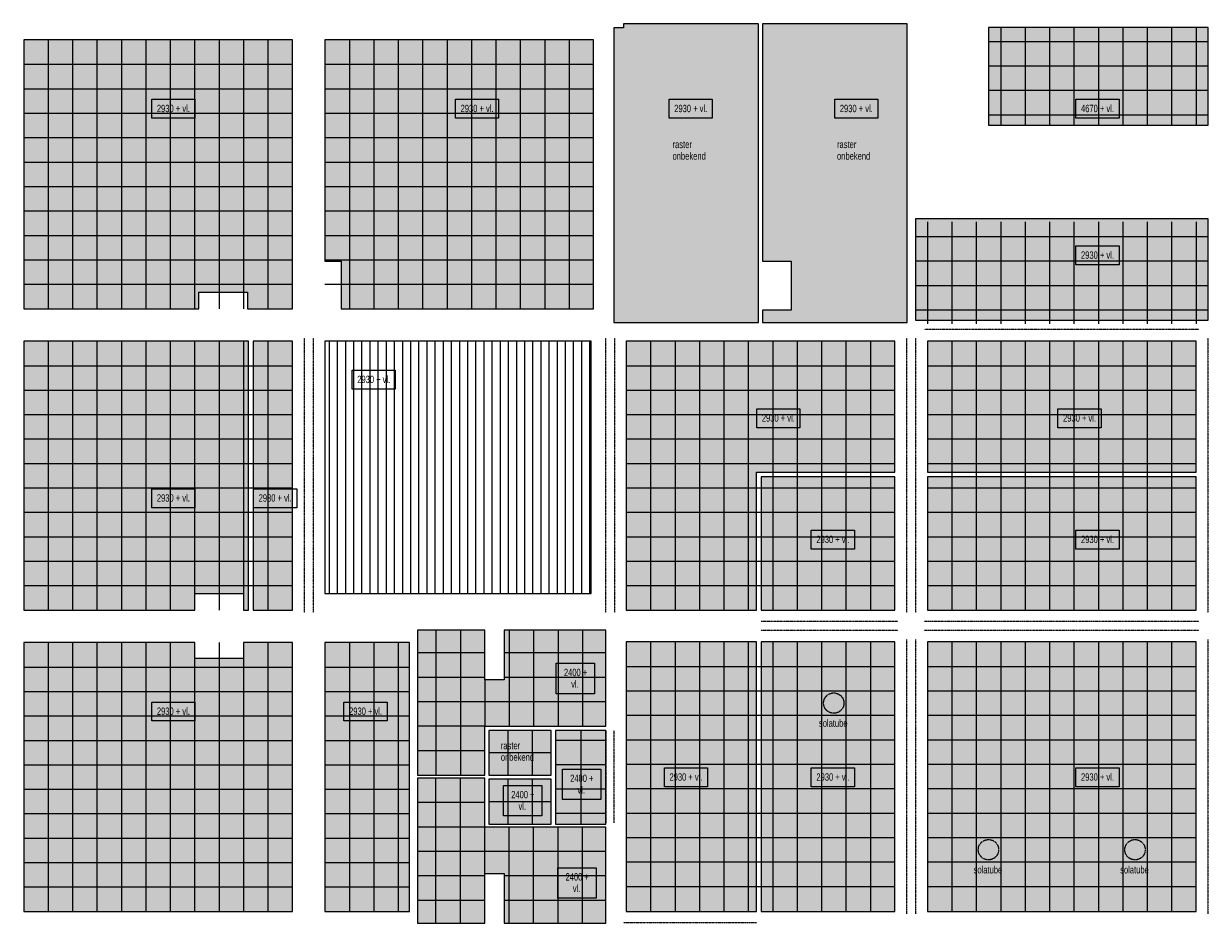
# Model space of a CAD drawing. Header units: millimetres. Extents: x 73705 to 433105, y 109410 to 279410.
# Tile 69 of 90: x 341280 to 370381, y 149665 to 171755. Entities that reach past the tile are written whole.
import ezdxf

# ---------------------------------------------------------------- set-up
doc = ezdxf.new("R2010")
doc.units = ezdxf.units.MM
doc.linetypes.add('Overhead', pattern=[2.5, 1.5, -1])
for name, color, linetype, lineweight in [('A-DETL', 90, 'Continuous', 9), ('A-DETL-GENF', 92, 'Continuous', 9), ('A-DETL-THIN', 151, 'Continuous', 9), ('A-FLOR-OVHD', 1, 'Overhead', 9), ('G-ANNO-TEXT', 231, 'Continuous', 9)]:
    doc.layers.add(name, color=color, linetype=linetype, lineweight=lineweight)
doc.styles.add('Arial Narrow', font='ARIALN.TTF', dxfattribs={"width": 0.9, "height": 180})
doc.styles.add('Arial Narrow_B', font='ARIALN.TTF', dxfattribs={"width": 0.9, "height": 180})

msp = doc.modelspace()

# ---------------------------------------------------------------- hatches: boundary and pattern name
at = {"layer": 'A-DETL-GENF'}
for points in [[(355781.1, 164422), (359331.1, 164422), (359331.1, 171755), (356011.1, 171755), (356011.1, 171655), (355781.1, 171655), (355781.1, 164757.5)], [(362981.1, 164422), (362981.1, 171755), (359431.1, 171755), (359431.1, 165922), (360131.1, 165922), (360131.1, 164722), (359431.1, 164722), (359431.1, 164422), (360131.1, 164422)], [(364981.1, 169265), (370381.1, 169265), (370381.1, 171664.5), (364981.1, 171664.5), (364981.1, 170991.2)], [(345581.1, 164757.5), (345581.1, 165165), (346781.1, 165165), (346781.1, 164757.5), (347880.4, 164757.5), (347880.4, 171357.5), (341280.4, 171357.5), (341280.4, 164757.5), (345429.8, 164757.5)], [(355280.4, 164757.5), (355280.4, 171357.5), (348680.4, 171357.5), (348680.4, 165922), (349081.1, 165922), (349081.1, 164757.5), (352322.3, 164757.5)], [(363191.1, 164475), (370381.1, 164475), (370381.1, 166965), (363191.1, 166965)], [(359280.6, 157357.5), (359280.6, 160746), (362680.4, 160746), (362680.4, 163957.5), (356080.4, 163957.5), (356080.4, 157357.5)], [(363480.4, 160746), (370080.4, 160746), (370080.4, 163957.5), (363480.4, 163957.5)], [(362680.4, 157357.5), (362680.4, 160632), (359394.6, 160632), (359394.6, 157357.5), (360131.1, 157357.5)], [(364687, 157357.5), (370080.4, 157357.5), (370080.4, 160632), (363480.4, 160632), (363480.4, 157357.5)], [(350956.1, 153302.5), (352606.1, 153302.5), (352606.1, 154502.5), (355581.1, 154502.5), (355581.1, 156865), (353081.1, 156865), (353081.1, 155640), (352606.1, 155640), (352606.1, 156865), (350956.1, 156865), (350956.1, 154502.5)], [(359280.6, 149957.5), (359280.6, 156572.5), (356080.4, 156572.5), (356080.4, 149957.5)], [(360131.1, 149957.5), (362680.4, 149957.5), (362680.4, 156572.5), (359394.6, 156572.5), (359394.6, 149957.5), (359431.1, 149957.5)], [(364687, 149957.5), (370080.4, 149957.5), (370080.4, 156572.5), (363480.4, 156572.5), (363480.4, 149957.5)], [(347880.4, 149957.5), (347880.4, 156557.5), (346681.1, 156557.5), (346681.1, 156165), (345481.1, 156165), (345481.1, 156557.5), (341280.4, 156557.5), (341280.4, 149957.5), (346917.1, 149957.5)], [(349081.1, 149957.5), (350756.1, 149957.5), (350756.1, 156557.5), (348680.4, 156557.5), (348680.4, 149957.5)], [(353081.1, 153303), (354234.4, 153303), (354234.4, 154403), (352707.4, 154403), (352707.4, 153303)], [(355280.4, 152102.5), (355581.1, 152102.5), (355581.1, 154402.5), (354347.1, 154402.5), (354347.1, 152102.5), (355224.6, 152102.5)], [(355224.6, 149665), (355581.1, 149665), (355581.1, 152027.5), (352606.1, 152027.5), (352606.1, 153227.5), (350956.1, 153227.5), (350956.1, 149665), (352606.1, 149665), (352606.1, 150890), (353081.1, 150890), (353081.1, 149665), (354347.1, 149665)], [(354234.4, 152103), (354234.4, 153203), (352707.4, 153203), (352707.4, 152103), (353081.1, 152103)]]:
    msp.add_hatch(color=10, dxfattribs=at).paths.add_polyline_path(points)
h = msp.add_hatch(color=10, dxfattribs=at)
h.paths.add_polyline_path([(346917.1, 157357.5), (347880.4, 157357.5), (347880.4, 163957.5), (346917.1, 163957.5), (346917.1, 157765)])
h.paths.add_polyline_path([(346681.1, 157357.5), (346803.1, 157357.5), (346803.1, 163957.5), (341280.4, 163957.5), (341280.4, 157357.5), (345481.1, 157357.5), (345481.1, 157765), (346681.1, 157765)])
h = msp.add_hatch(dxfattribs=at)
h.set_pattern_fill('FP_2', color=27, style=0, pattern_type=2)
h.set_pattern_definition([(90, (352990.5, -123639.95), (-200, 1e-14), [])])
h.paths.add_polyline_path([(355224.6, 157765), (355224.6, 163957.5), (348680.4, 163957.5), (348680.4, 157765), (352322.3, 157765)])

# ---------------------------------------------------------------- linework, layer by layer
at = {"layer": 'A-DETL'}
for p, q in [((370381.1, 171664.5), (364981.1, 171664.5)), ((364981.1, 171664.5), (364981.1, 169265)), ((365280.4, 171679.5), (365280.4, 169265)), ((365880.4, 171679.5), (365880.4, 169265)), ((366480.4, 171679.5), (366480.4, 169265)), ((367080.4, 171679.5), (367080.4, 169265)), ((367680.4, 171679.5), (367680.4, 169265)), ((368280.4, 171679.5), (368280.4, 169265)), ((368880.4, 171679.5), (368880.4, 169265)), ((369480.4, 171679.5), (369480.4, 169265)), ((370080.4, 171679.5), (370080.4, 169265)), ((370381.1, 169265), (370381.1, 171664.5)), ((341880.4, 171357.5), (341880.4, 164757.5)), ((342480.4, 171357.5), (342480.4, 164757.5)), ((343080.4, 171357.5), (343080.4, 164757.5)), ((343680.4, 171357.5), (343680.4, 164757.5)), ((344280.4, 171357.5), (344280.4, 164757.5)), ((344880.4, 171357.5), (344880.4, 164757.5)), ((345480.4, 171357.5), (345480.4, 164757.5)), ((346080.4, 171357.5), (346080.4, 164757.5)), ((346680.4, 171357.5), (346680.4, 164757.5)), ((347280.4, 171357.5), (347280.4, 164757.5)), ((349280.4, 171357.5), (349280.4, 164757.5)), ((349880.4, 171357.5), (349880.4, 164757.5)), ((350480.4, 171357.5), (350480.4, 164757.5)), ((351080.4, 171357.5), (351080.4, 164757.5)), ((351680.4, 171357.5), (351680.4, 164757.5)), ((352280.4, 171357.5), (352280.4, 164757.5)), ((352880.4, 171357.5), (352880.4, 164757.5)), ((353480.4, 171357.5), (353480.4, 164757.5)), ((354080.4, 171357.5), (354080.4, 164757.5)), ((354680.4, 171357.5), (354680.4, 164757.5)), ((364981.1, 171319.5), (370381.1, 171319.5)), ((341280.4, 170757.5), (347880.4, 170757.5)), ((348680.4, 170757.5), (355280.4, 170757.5)), ((364981.1, 170719.5), (370381.1, 170719.5)), ((341280.4, 170157.5), (347880.4, 170157.5)), ((348680.4, 170157.5), (355280.4, 170157.5)), ((364981.1, 170119.5), (370381.1, 170119.5)), ((341280.4, 169557.5), (347880.4, 169557.5)), ((348680.4, 169557.5), (355280.4, 169557.5)), ((364981.1, 169519.5), (370381.1, 169519.5)), ((364981.1, 169265), (370381.1, 169265)), ((341280.4, 168957.5), (347880.4, 168957.5)), ((348680.4, 168957.5), (355280.4, 168957.5)), ((341280.4, 168357.5), (347880.4, 168357.5)), ((348680.4, 168357.5), (355280.4, 168357.5)), ((341280.4, 167757.5), (347880.4, 167757.5)), ((348680.4, 167757.5), (355280.4, 167757.5)), ((341280.4, 167157.5), (347880.4, 167157.5)), ((348680.4, 167157.5), (355280.4, 167157.5)), ((370381.1, 166965), (363191.1, 166965)), ((363191.1, 166965), (363191.1, 164475)), ((363480.4, 166889.5), (363480.4, 164384.5)), ((364080.4, 166889.5), (364080.4, 164384.5)), ((364680.4, 166889.5), (364680.4, 164384.5)), ((365280.4, 166889.5), (365280.4, 164384.5)), ((365880.4, 166889.5), (365880.4, 164384.5)), ((366480.4, 166889.5), (366480.4, 164384.5)), ((367080.4, 166889.5), (367080.4, 164384.5)), ((367680.4, 166889.5), (367680.4, 164384.5)), ((368280.4, 166889.5), (368280.4, 164384.5)), ((368880.4, 166889.5), (368880.4, 164384.5)), ((369480.4, 166889.5), (369480.4, 164384.5)), ((370080.4, 166889.5), (370080.4, 164384.5)), ((370381.1, 164475), (370381.1, 166965)), ((341280.4, 166557.5), (347880.4, 166557.5)), ((348680.4, 166557.5), (355280.4, 166557.5)), ((363191.1, 166529.5), (370381.1, 166529.5)), ((341280.4, 165957.5), (347880.4, 165957.5)), ((348680.4, 165957.5), (355280.4, 165957.5)), ((363191.1, 165929.5), (370381.1, 165929.5)), ((341280.4, 165357.5), (347880.4, 165357.5)), ((348680.4, 165357.5), (355280.4, 165357.5)), ((363191.1, 165329.5), (370381.1, 165329.5)), ((363191.1, 164729.5), (370381.1, 164729.5)), ((363191.1, 164475), (370381.1, 164475)), ((341880.4, 163957.5), (341880.4, 157357.5)), ((342480.4, 163957.5), (342480.4, 157357.5)), ((343080.4, 163957.5), (343080.4, 157357.5)), ((343680.4, 163957.5), (343680.4, 157357.5)), ((344280.4, 163957.5), (344280.4, 157357.5)), ((344880.4, 163957.5), (344880.4, 157357.5)), ((345480.4, 163957.5), (345480.4, 157357.5)), ((346080.4, 163957.5), (346080.4, 157357.5)), ((346680.4, 163957.5), (346680.4, 157357.5)), ((347280.4, 163957.5), (347280.4, 157357.5)), ((356680.4, 163957.5), (356680.4, 157357.5)), ((357280.4, 163957.5), (357280.4, 157357.5)), ((357880.4, 163957.5), (357880.4, 157357.5)), ((358480.4, 163957.5), (358480.4, 157357.5)), ((359080.4, 163957.5), (359080.4, 157357.5)), ((359680.4, 163957.5), (359680.4, 157357.5)), ((360280.4, 163957.5), (360280.4, 157357.5)), ((360880.4, 163957.5), (360880.4, 157357.5)), ((361480.4, 163957.5), (361480.4, 157357.5)), ((362080.4, 163957.5), (362080.4, 157357.5)), ((364080.4, 163957.5), (364080.4, 157357.5)), ((364680.4, 163957.5), (364680.4, 157357.5)), ((365280.4, 163957.5), (365280.4, 157357.5)), ((365880.4, 163957.5), (365880.4, 157357.5)), ((366480.4, 163957.5), (366480.4, 157357.5)), ((367080.4, 163957.5), (367080.4, 157357.5)), ((367680.4, 163957.5), (367680.4, 157357.5)), ((368280.4, 163957.5), (368280.4, 157357.5)), ((368880.4, 163957.5), (368880.4, 157357.5)), ((369480.4, 163957.5), (369480.4, 157357.5)), ((341280.4, 163357.5), (347880.4, 163357.5)), ((356080.4, 163357.5), (362680.4, 163357.5)), ((363480.4, 163357.5), (370080.4, 163357.5)), ((341280.4, 162757.5), (347880.4, 162757.5)), ((356080.4, 162757.5), (362680.4, 162757.5)), ((363480.4, 162757.5), (370080.4, 162757.5)), ((341280.4, 162157.5), (347880.4, 162157.5)), ((356080.4, 162157.5), (362680.4, 162157.5)), ((363480.4, 162157.5), (370080.4, 162157.5)), ((341280.4, 161557.5), (347880.4, 161557.5)), ((356080.4, 161557.5), (362680.4, 161557.5)), ((363480.4, 161557.5), (370080.4, 161557.5)), ((341280.4, 160957.5), (347880.4, 160957.5)), ((356080.4, 160957.5), (362680.4, 160957.5)), ((363480.4, 160957.5), (370080.4, 160957.5)), ((341280.4, 160357.5), (347880.4, 160357.5)), ((356080.4, 160357.5), (362680.4, 160357.5)), ((362680.4, 160632), (359394.6, 160632)), ((359394.6, 160632), (359394.6, 157357.5)), ((362680.4, 157357.5), (362680.4, 160632)), ((370080.4, 160632), (363480.4, 160632)), ((363480.4, 160632), (363480.4, 157357.5)), ((363480.4, 160357.5), (370080.4, 160357.5)), ((370080.4, 157357.5), (370080.4, 160632)), ((341280.4, 159757.5), (347880.4, 159757.5)), ((356080.4, 159757.5), (362680.4, 159757.5)), ((363480.4, 159757.5), (370080.4, 159757.5)), ((341280.4, 159157.5), (347880.4, 159157.5)), ((356080.4, 159157.5), (362680.4, 159157.5)), ((363480.4, 159157.5), (370080.4, 159157.5)), ((341280.4, 158557.5), (347880.4, 158557.5)), ((356080.4, 158557.5), (362680.4, 158557.5)), ((363480.4, 158557.5), (370080.4, 158557.5)), ((341280.4, 157957.5), (347880.4, 157957.5)), ((356080.4, 157957.5), (362680.4, 157957.5)), ((363480.4, 157957.5), (370080.4, 157957.5)), ((359394.6, 157357.5), (362680.4, 157357.5)), ((363480.4, 157357.5), (370080.4, 157357.5)), ((352606.1, 156865), (350956.1, 156865)), ((350956.1, 156865), (350956.1, 153302.5)), ((351407.4, 156860), (351407.4, 153315)), ((352007.4, 156860), (352007.4, 153315)), ((352606.1, 155640), (352606.1, 156865)), ((355581.1, 156865), (353081.1, 156865)), ((353081.1, 156865), (353081.1, 155640)), ((353207.4, 156860), (353207.4, 154503)), ((353807.4, 156860), (353807.4, 154503)), ((354407.4, 156860), (354407.4, 154503)), ((355007.4, 156860), (355007.4, 154503)), ((355581.1, 154502.5), (355581.1, 156865)), ((356680.4, 156572.5), (356680.4, 149972.5)), ((357280.4, 156572.5), (357280.4, 149972.5)), ((357880.4, 156572.5), (357880.4, 149972.5)), ((358480.4, 156572.5), (358480.4, 149972.5)), ((359080.4, 156572.5), (359080.4, 149972.5)), ((362680.4, 156572.5), (359394.6, 156572.5)), ((359394.6, 156572.5), (359394.6, 149957.5)), ((359680.4, 156572.5), (359680.4, 149972.5)), ((360280.4, 156572.5), (360280.4, 149972.5)), ((360880.4, 156572.5), (360880.4, 149972.5)), ((361480.4, 156572.5), (361480.4, 149972.5)), ((362080.4, 156572.5), (362080.4, 149972.5)), ((362680.4, 149957.5), (362680.4, 156572.5)), ((370080.4, 156572.5), (363480.4, 156572.5)), ((363480.4, 156572.5), (363480.4, 149957.5)), ((364080.4, 156572.5), (364080.4, 149972.5)), ((364680.4, 156572.5), (364680.4, 149972.5)), ((365280.4, 156572.5), (365280.4, 149972.5)), ((365880.4, 156572.5), (365880.4, 149972.5)), ((366480.4, 156572.5), (366480.4, 149972.5)), ((367080.4, 156572.5), (367080.4, 149972.5)), ((367680.4, 156572.5), (367680.4, 149972.5)), ((368280.4, 156572.5), (368280.4, 149972.5)), ((368880.4, 156572.5), (368880.4, 149972.5)), ((369480.4, 156572.5), (369480.4, 149972.5)), ((370080.4, 149957.5), (370080.4, 156572.5)), ((341880.4, 156557.5), (341880.4, 149957.5)), ((342480.4, 156557.5), (342480.4, 149957.5)), ((343080.4, 156557.5), (343080.4, 149957.5)), ((343680.4, 156557.5), (343680.4, 149957.5)), ((344280.4, 156557.5), (344280.4, 149957.5)), ((344880.4, 156557.5), (344880.4, 149957.5)), ((345480.4, 156557.5), (345480.4, 149957.5)), ((346080.4, 156557.5), (346080.4, 149957.5)), ((346680.4, 156557.5), (346680.4, 149957.5)), ((347280.4, 156557.5), (347280.4, 149957.5)), ((350756.1, 156557.5), (348680.4, 156557.5)), ((348680.4, 156557.5), (348680.4, 149957.5)), ((349280.4, 156557.5), (349280.4, 149957.5)), ((349880.4, 156557.5), (349880.4, 149957.5)), ((350480.4, 156557.5), (350480.4, 149957.5)), ((350756.1, 149957.5), (350756.1, 156557.5)), ((352607.4, 156303), (350957.4, 156303)), ((355576.1, 156303), (353082.4, 156303)), ((341280.4, 155957.5), (347880.4, 155957.5)), ((348680.4, 155957.5), (350756.1, 155957.5)), ((352607.4, 155703), (350957.4, 155703)), ((355576.1, 155703), (353082.4, 155703)), ((356080.4, 155972.5), (362680.4, 155972.5)), ((363480.4, 155972.5), (370080.4, 155972.5)), ((353081.1, 155640), (352606.1, 155640)), ((352607.4, 155665), (352607.4, 154503)), ((341280.4, 155357.5), (347880.4, 155357.5)), ((348680.4, 155357.5), (350756.1, 155357.5)), ((356080.4, 155372.5), (362680.4, 155372.5)), ((363480.4, 155372.5), (370080.4, 155372.5)), ((355576.1, 155103), (350957.4, 155103)), ((341280.4, 154757.5), (347880.4, 154757.5)), ((348680.4, 154757.5), (350756.1, 154757.5)), ((356080.4, 154772.5), (362680.4, 154772.5)), ((363480.4, 154772.5), (370080.4, 154772.5)), ((352607.4, 154503), (350957.4, 154503)), ((352606.1, 153302.5), (352606.1, 154502.5)), ((352606.1, 154502.5), (355581.1, 154502.5)), ((353170.9, 154403), (353170.9, 153303)), ((353770.9, 154403), (353770.9, 153303)), ((354964.8, 154403), (354964.8, 152103)), ((341280.4, 154157.5), (347880.4, 154157.5)), ((348680.4, 154157.5), (350756.1, 154157.5)), ((355564.8, 154157.5), (354348.4, 154157.5)), ((356080.4, 154172.5), (362680.4, 154172.5)), ((363480.4, 154172.5), (370080.4, 154172.5)), ((352607.4, 153903), (350957.4, 153903)), ((354234.4, 153853), (352707.4, 153853)), ((341280.4, 153557.5), (347880.4, 153557.5)), ((348680.4, 153557.5), (350756.1, 153557.5)), ((355564.8, 153557.5), (354348.4, 153557.5)), ((356080.4, 153572.5), (362680.4, 153572.5)), ((363480.4, 153572.5), (370080.4, 153572.5)), ((350956.1, 153302.5), (352606.1, 153302.5)), ((352606.1, 153227.5), (350956.1, 153227.5)), ((350956.1, 153227.5), (350956.1, 149665)), ((351407.4, 149671), (351407.4, 153216)), ((352007.4, 149671), (352007.4, 153216)), ((352606.1, 152027.5), (352606.1, 153227.5)), ((354234.4, 153203), (352707.4, 153203)), ((352707.4, 153203), (352707.4, 152103)), ((353170.9, 153203), (353170.9, 152103)), ((353770.9, 153203), (353770.9, 152103)), ((354234.4, 152103), (354234.4, 153203)), ((341280.4, 152957.5), (347880.4, 152957.5)), ((348680.4, 152957.5), (350756.1, 152957.5)), ((355564.8, 152957.5), (354348.4, 152957.5)), ((356080.4, 152972.5), (362680.4, 152972.5)), ((363480.4, 152972.5), (370080.4, 152972.5)), ((352607.4, 152628), (350957.4, 152628)), ((352707.4, 152653), (354234.4, 152653)), ((341280.4, 152357.5), (347880.4, 152357.5)), ((348680.4, 152357.5), (350756.1, 152357.5)), ((355564.8, 152357.5), (354348.4, 152357.5)), ((356080.4, 152372.5), (362680.4, 152372.5)), ((363480.4, 152372.5), (370080.4, 152372.5)), ((352607.4, 152028), (350957.4, 152028)), ((355581.1, 152027.5), (352606.1, 152027.5)), ((352607.4, 150866), (352607.4, 152028)), ((352707.4, 152103), (354234.4, 152103)), ((353207.4, 149671), (353207.4, 152028)), ((353807.4, 149671), (353807.4, 152028)), ((354407.4, 149671), (354407.4, 152028)), ((355007.4, 149671), (355007.4, 152028)), ((355581.1, 149665), (355581.1, 152027.5)), ((341280.4, 151757.5), (347880.4, 151757.5)), ((348680.4, 151757.5), (350756.1, 151757.5)), ((356080.4, 151772.5), (362680.4, 151772.5)), ((363480.4, 151772.5), (370080.4, 151772.5)), ((355576.1, 151428), (350957.4, 151428)), ((341280.4, 151157.5), (347880.4, 151157.5)), ((348680.4, 151157.5), (350756.1, 151157.5)), ((356080.4, 151172.5), (362680.4, 151172.5)), ((363480.4, 151172.5), (370080.4, 151172.5)), ((352607.4, 150828), (350957.4, 150828)), ((352606.1, 149665), (352606.1, 150890)), ((352606.1, 150890), (353081.1, 150890)), ((353081.1, 150890), (353081.1, 149665)), ((355576.1, 150828), (353082.4, 150828)), ((341280.4, 150557.5), (347880.4, 150557.5)), ((348680.4, 150557.5), (350756.1, 150557.5)), ((356080.4, 150572.5), (362680.4, 150572.5)), ((363480.4, 150572.5), (370080.4, 150572.5)), ((352607.4, 150228), (350957.4, 150228)), ((355576.1, 150228), (353082.4, 150228)), ((348680.4, 149957.5), (350756.1, 149957.5)), ((359394.6, 149957.5), (362680.4, 149957.5)), ((363480.4, 149957.5), (370080.4, 149957.5)), ((350956.1, 149665), (352606.1, 149665)), ((353081.1, 149665), (355581.1, 149665))]:
    msp.add_line(p, q, dxfattribs=at)
at = {"layer": 'A-DETL', "linetype": 'Overhead'}
for centre in [(361180.4, 155071.9), (364980.4, 151471.9), (368580.4, 151471.9)]:
    msp.add_circle(centre, 250, dxfattribs=at)
at = {"layer": 'A-DETL-THIN'}
for p, q in [((359331.1, 171755), (356011.1, 171755)), ((356011.1, 171755), (356011.1, 171655)), ((359331.1, 164422), (359331.1, 171755)), ((362981.1, 171755), (359431.1, 171755)), ((359431.1, 171755), (359431.1, 165922)), ((362981.1, 164422), (362981.1, 171755)), ((356011.1, 171655), (355781.1, 171655)), ((355781.1, 171655), (355781.1, 164422)), ((347880.4, 171357.5), (341280.4, 171357.5)), ((341280.4, 171357.5), (341280.4, 164757.5)), ((347880.4, 164757.5), (347880.4, 171357.5)), ((355280.4, 171357.5), (348680.4, 171357.5)), ((348680.4, 171357.5), (348680.4, 165922)), ((355280.4, 164757.5), (355280.4, 171357.5)), ((348680.4, 165922), (349081.1, 165922)), ((349081.1, 165922), (349081.1, 164757.5)), ((359431.1, 165922), (360131.1, 165922)), ((360131.1, 165922), (360131.1, 164722)), ((345581.1, 164757.5), (345581.1, 165165)), ((345581.1, 165165), (346781.1, 165165)), ((346781.1, 165165), (346781.1, 164757.5)), ((341280.4, 164757.5), (345581.1, 164757.5)), ((346781.1, 164757.5), (347880.4, 164757.5)), ((349081.1, 164757.5), (355280.4, 164757.5)), ((360131.1, 164722), (359431.1, 164722)), ((359431.1, 164722), (359431.1, 164422)), ((355781.1, 164422), (359331.1, 164422)), ((359431.1, 164422), (362981.1, 164422)), ((346803.1, 163957.5), (341280.4, 163957.5)), ((341280.4, 163957.5), (341280.4, 157357.5)), ((346803.1, 157357.5), (346803.1, 163957.5)), ((347880.4, 163957.5), (346917.1, 163957.5)), ((346917.1, 163957.5), (346917.1, 157357.5)), ((347880.4, 157357.5), (347880.4, 163957.5)), ((355224.6, 163957.5), (348680.4, 163957.5)), ((348680.4, 163957.5), (348680.4, 157765)), ((355224.6, 157765), (355224.6, 163957.5)), ((362680.4, 163957.5), (356080.4, 163957.5)), ((356080.4, 163957.5), (356080.4, 157357.5)), ((362680.4, 160746), (362680.4, 163957.5)), ((370080.4, 163957.5), (363480.4, 163957.5)), ((363480.4, 163957.5), (363480.4, 160746)), ((370080.4, 160746), (370080.4, 163957.5)), ((359280.6, 157357.5), (359280.6, 160746)), ((359280.6, 160746), (362680.4, 160746)), ((363480.4, 160746), (370080.4, 160746)), ((345481.1, 157357.5), (345481.1, 157765)), ((345481.1, 157765), (346681.1, 157765)), ((346681.1, 157765), (346681.1, 157357.5)), ((348680.4, 157765), (355224.6, 157765)), ((341280.4, 157357.5), (345481.1, 157357.5)), ((346681.1, 157357.5), (346803.1, 157357.5)), ((346917.1, 157357.5), (347880.4, 157357.5)), ((356080.4, 157357.5), (359280.6, 157357.5)), ((359280.6, 156572.5), (356080.4, 156572.5)), ((356080.4, 156572.5), (356080.4, 149957.5)), ((359280.6, 149957.5), (359280.6, 156572.5)), ((345481.1, 156557.5), (341280.4, 156557.5)), ((341280.4, 156557.5), (341280.4, 149957.5)), ((345481.1, 156165), (345481.1, 156557.5)), ((347880.4, 156557.5), (346681.1, 156557.5)), ((346681.1, 156557.5), (346681.1, 156165)), ((347880.4, 149957.5), (347880.4, 156557.5)), ((346681.1, 156165), (345481.1, 156165)), ((354234.4, 154403), (352707.4, 154403)), ((352707.4, 154403), (352707.4, 153303)), ((354234.4, 153303), (354234.4, 154403)), ((355581.1, 154402.5), (354347.1, 154402.5)), ((354347.1, 154402.5), (354347.1, 152102.5)), ((355581.1, 152102.5), (355581.1, 154402.5)), ((352707.4, 153303), (354234.4, 153303)), ((354347.1, 152102.5), (355581.1, 152102.5)), ((341280.4, 149957.5), (347880.4, 149957.5)), ((356080.4, 149957.5), (359280.6, 149957.5))]:
    msp.add_line(p, q, dxfattribs=at)
at = {"layer": 'A-FLOR-OVHD'}
for p, q in [((363411.1, 164475), (370151.1, 164475)), ((363411.1, 164255), (370151.1, 164255)), ((348171.1, 164035), (348171.1, 157295)), ((348391.1, 164035), (348391.1, 157295)), ((355571.1, 164035), (355571.1, 157295)), ((355791.1, 164035), (355791.1, 157295)), ((362971.1, 164035), (362971.1, 157295)), ((363191.1, 164035), (363191.1, 157295)), ((370371.1, 164035), (370371.1, 157295)), ((362751.1, 157075), (359394.6, 157075)), ((362751.1, 156855), (359394.6, 156855.5)), ((370151.1, 157075), (363411.1, 157075)), ((370151.1, 156855), (363411.1, 156855)), ((362971.1, 156635), (362971.1, 149895)), ((363191.1, 156635), (363191.1, 149895)), ((370371.1, 156635), (370371.1, 149895)), ((355581.1, 154402.5), (355581.1, 152127.5)), ((355781.1, 154402.5), (355781.1, 152127.5)), ((359280.6, 149675), (356011.1, 149675))]:
    msp.add_line(p, q, dxfattribs=at)
at = {"layer": 'G-ANNO-TEXT', "color": 134, "flags": 128}
for points in [[(344426.8, 169898.2), (345486.2, 169898.2), (345486.2, 169433.2), (344426.8, 169433.2)], [(351887.6, 169898.2), (352947, 169898.2), (352947, 169433.2), (351887.6, 169433.2)], [(357135.5, 169898.2), (358194.9, 169898.2), (358194.9, 169433.2), (357135.5, 169433.2)], [(361203.3, 169898.2), (362262.7, 169898.2), (362262.7, 169433.2), (361203.3, 169433.2)], [(349348.8, 163245.4), (350408.2, 163245.4), (350408.2, 162780.4), (349348.8, 162780.4)], [(359287.6, 162298.2), (360347, 162298.2), (360347, 161833.2), (359287.6, 161833.2)], [(366687.6, 162298.2), (367747, 162298.2), (367747, 161833.2), (366687.6, 161833.2)], [(344426.8, 160334.2), (345486.2, 160334.2), (345486.2, 159869.2), (344426.8, 159869.2)], [(346926.8, 160334.2), (347986.2, 160334.2), (347986.2, 159869.2), (346926.8, 159869.2)], [(344426.8, 155098.2), (345486.2, 155098.2), (345486.2, 154633.2), (344426.8, 154633.2)], [(354512.7, 153449.9), (355456.4, 153449.9), (355456.4, 152700.9), (354512.7, 152700.9)], [(357018.9, 153482.6), (358078.2, 153482.6), (358078.2, 153017.6), (357018.9, 153017.6)]]:
    msp.add_lwpolyline(points, close=True, dxfattribs=at)
at = {"layer": 'G-ANNO-TEXT', "color": 150, "flags": 128}
for points in [[(367128.2, 169898.2), (368187.5, 169898.2), (368187.5, 169433.2), (367128.2, 169433.2)], [(367128.2, 166298.2), (368187.5, 166298.2), (368187.5, 165833.2), (367128.2, 165833.2)], [(360628.2, 159317.1), (361687.5, 159317.1), (361687.5, 158852.1), (360628.2, 158852.1)], [(367128.2, 159317.1), (368187.5, 159317.1), (368187.5, 158852.1), (367128.2, 158852.1)], [(354359.9, 156049.9), (355303.6, 156049.9), (355303.6, 155300.9), (354359.9, 155300.9)], [(349148.8, 155098.2), (350208.2, 155098.2), (350208.2, 154633.2), (349148.8, 154633.2)], [(360628.2, 153482.6), (361687.5, 153482.6), (361687.5, 153017.6), (360628.2, 153017.6)], [(367128.2, 153482.6), (368187.5, 153482.6), (368187.5, 153017.6), (367128.2, 153017.6)], [(353065.4, 153049.9), (354009.2, 153049.9), (354009.2, 152300.9), (353065.4, 152300.9)], [(354399.9, 151030.4), (355343.6, 151030.4), (355343.6, 150281.4), (354399.9, 150281.4)]]:
    msp.add_lwpolyline(points, close=True, dxfattribs=at)

# ---------------------------------------------------------------- texts
at = {"layer": 'G-ANNO-TEXT', "color": 134, "char_height": 180, "attachment_point": 1, "style": 'Arial Narrow_B'}
for s, insert, width in [('2930 + vl.', (344552.5, 169763.3), 974.05), ('2930 + vl.', (352013.3, 169763.3), 974.05), ('2930 + vl.', (357261.2, 169763.3), 974.05), ('2930 + vl.', (361329, 169763.3), 974.05), ('2930 + vl.', (349474.5, 163110.5), 974.05), ('2930 + vl.', (359413.3, 162163.3), 974.05), ('2930 + vl.', (366813.3, 162163.3), 974.05), ('2930 + vl.', (344552.5, 160199.3), 974.05), ('2930 + vl.', (347052.5, 160199.3), 974.05), ('2930 + vl.', (344552.5, 154963.3), 974.05), ('2400 + ', (354703.9, 153315), 735.949), ('2930 + vl.', (357144.6, 153347.7), 974.05), ('vl.', (354882.4, 153030.6), 238.101)]:
    msp.add_mtext(s, dxfattribs=dict(at, insert=insert, width=width))
at = {"layer": 'G-ANNO-TEXT', "color": 150, "char_height": 180, "attachment_point": 1}
for s, insert, width, style in [('4670 + vl.', (367253.9, 169763.3), 974.05, 'Arial Narrow_B'), ('2930 + vl.', (367253.9, 166163.3), 974.05, 'Arial Narrow_B'), ('2930 + vl.', (360753.9, 159182.2), 974.05, 'Arial Narrow_B'), ('2930 + vl.', (367253.9, 159182.2), 974.05, 'Arial Narrow_B'), ('2400 + ', (354551.1, 155915), 735.949, 'Arial Narrow_B'), ('vl.', (354729.7, 155630.6), 238.101, 'Arial Narrow_B'), ('2930 + vl.', (349274.5, 154963.3), 974.05, 'Arial Narrow_B'), ('solatube', (360816.9, 154669.5), 829.747, 'Arial Narrow'), ('2930 + vl.', (360753.9, 153347.7), 974.05, 'Arial Narrow_B'), ('2930 + vl.', (367253.9, 153347.7), 974.05, 'Arial Narrow_B'), ('2400 + ', (353256.6, 152915), 735.949, 'Arial Narrow_B'), ('vl.', (353435.2, 152630.6), 238.101, 'Arial Narrow_B'), ('solatube', (364616.9, 151069.5), 829.747, 'Arial Narrow'), ('solatube', (368216.9, 151069.5), 829.747, 'Arial Narrow'), ('2400 + ', (354591.1, 150895.5), 735.949, 'Arial Narrow_B'), ('vl.', (354769.7, 150611.1), 238.101, 'Arial Narrow_B')]:
    msp.add_mtext(s, dxfattribs=dict(at, insert=insert, width=width, style=style))
at = {"layer": 'G-ANNO-TEXT', "color": 7, "char_height": 180, "attachment_point": 1, "style": 'Arial Narrow'}
for s, insert, width in [('raster ', (357220.4, 168880.6), 613.291), ('raster ', (361260.4, 168880.6), 613.291), ('onbekend', (357220.4, 168596.2), 966.835), ('onbekend', (361260.4, 168596.2), 966.835), ('raster ', (353001.3, 154119.5), 613.291), ('onbekend', (353001.3, 153835), 966.835)]:
    msp.add_mtext(s, dxfattribs=dict(at, insert=insert, width=width))

doc.saveas('drawing.dxf')
